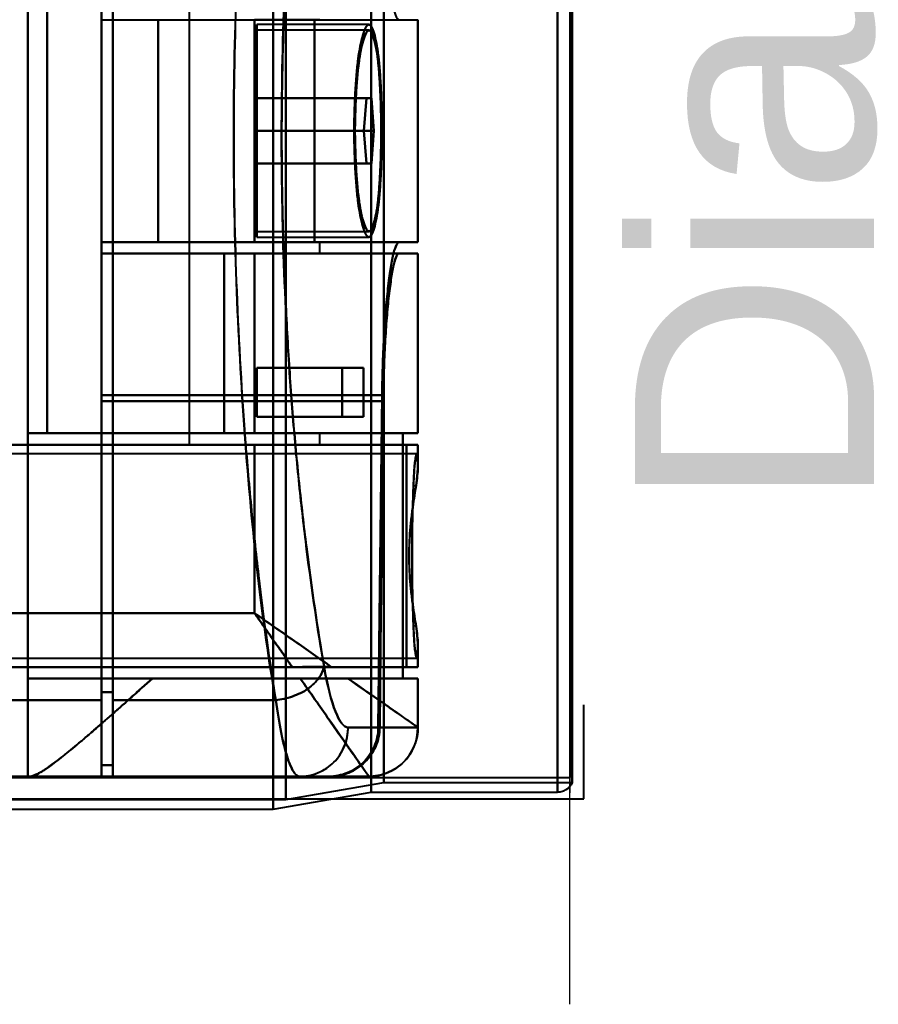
# Model space of a CAD drawing. Header units: millimetres. Extents: x -1087 to 1688, y -120 to 936.
# Tile 69 of 88: x 540 to 593, y 185 to 246. Entities that reach past the tile are written whole.
import ezdxf

# ---------------------------------------------------------------- set-up
doc = ezdxf.new("R2010")
doc.units = ezdxf.units.MM
doc.layers.add('A-GENM', color=13, linetype='Continuous', lineweight=40)
doc.layers.add('G-IMPT', color=8, linetype='Continuous', lineweight=40)
doc.styles.add('Arial_1', font='arial.ttf', dxfattribs={"height": 14.6304})

# ---------------------------------------------------------------- blocks, each defined once
blk = doc.blocks.new('NEXA 400 CALQUES_dwg-748074-Arrière')
at = {"layer": 'G-IMPT'}
for p, q in [((556, 197.372), (556, 298.372)), ((556, 298.372), (556, 197.372)), ((556.773, 298.372), (556.773, 197.964)), ((556.773, 197.964), (556.773, 298.372)), ((562, 198.407), (562, 298.372)), ((562, 298.372), (562, 198.407)), ((562.773, 298.372), (562.773, 198.998)), ((562.773, 198.998), (562.773, 298.372)), ((573.387, 298.372), (573.387, 198.407)), ((573.387, 198.407), (573.387, 298.372)), ((574.16, 298.372), (574.16, 199.312)), ((574.3, 298.372), (574.3, 198.998)), ((574.3, 198.998), (574.3, 298.372)), ((545.5, 204.05), (545.5, 274.05)), ((545.5, 274.05), (545.5, 204.05)), ((545.5, 204.532), (545.5, 273.552)), ((545.5, 273.552), (545.5, 204.532)), ((546.2, 204.05), (546.2, 274.05)), ((546.2, 274.05), (546.2, 204.05)), ((546.2, 204.532), (546.2, 273.552)), ((546.2, 273.552), (546.2, 204.532)), ((550.861, 258.072), (550.861, 219.672)), ((545.5, 245.672), (548.974, 245.672)), ((558.861, 245.672), (554.861, 245.672)), ((561.865, 245.372), (555, 245.372)), ((555, 238.872), (555, 245.372)), ((555, 245.372), (555, 238.872)), ((558.536, 245.672), (564.861, 245.672)), ((564.861, 232.072), (564.861, 245.672)), ((561.865, 245.022), (555, 245.022)), ((555, 238.872), (555, 245.022)), ((555, 245.022), (555, 238.872)), ((561.711, 240.872), (561.554, 238.872)), ((561.554, 238.872), (561.711, 240.872)), ((561.711, 240.872), (562.014, 240.872)), ((562.014, 240.872), (561.711, 240.872)), ((562.16, 238.872), (562.014, 240.872)), ((562.014, 240.872), (562.16, 238.872)), ((555, 232.722), (555, 238.872)), ((555, 232.372), (555, 238.872)), ((555, 238.872), (555, 232.722)), ((555, 238.872), (555, 232.372)), ((561.554, 238.872), (561.711, 236.872)), ((561.711, 236.872), (561.554, 238.872)), ((562.014, 236.872), (562.16, 238.872)), ((562.16, 238.872), (562.014, 236.872)), ((562.014, 236.872), (561.711, 236.872)), ((561.711, 236.872), (562.014, 236.872)), ((555, 232.722), (561.865, 232.722)), ((548.974, 232.072), (545.5, 232.072)), ((545.5, 232.072), (545.5, 222.71)), ((545.5, 232.072), (548.974, 232.072)), ((545.5, 222.71), (545.5, 232.072)), ((558.861, 232.072), (554.861, 232.072)), ((554.861, 232.072), (558.861, 232.072)), ((555, 232.372), (561.865, 232.372)), ((564.861, 232.072), (558.536, 232.072)), ((558.536, 232.072), (564.861, 232.072)), ((558.861, 231.372), (558.861, 232.072)), ((564.857, 232.072), (563.709, 232.072)), ((563.709, 232.072), (564.857, 232.072)), ((563.709, 231.372), (545.5, 231.372)), ((545.5, 231.372), (553.015, 231.372)), ((553.015, 231.372), (545.5, 231.372)), ((545.5, 222.327), (545.5, 231.372)), ((545.5, 231.372), (545.5, 222.327)), ((554.861, 231.372), (564.861, 231.372)), ((554.861, 231.372), (558.861, 231.372)), ((564.861, 231.372), (554.861, 231.372)), ((558.861, 231.372), (554.861, 231.372)), ((563.709, 231.372), (564.857, 231.372)), ((564.857, 231.372), (563.709, 231.372)), ((564.861, 220.372), (564.861, 231.372)), ((560.22, 224.372), (561.528, 224.372)), ((561.528, 224.372), (560.22, 224.372)), ((561.528, 221.372), (560.22, 221.372)), ((560.22, 221.372), (561.528, 221.372)), ((553.015, 220.372), (542.174, 220.372)), ((542.174, 220.372), (553.015, 220.372)), ((564.861, 220.372), (554.861, 220.372)), ((558.861, 220.372), (554.861, 220.372)), ((554.861, 220.372), (564.861, 220.372)), ((554.861, 220.372), (558.861, 220.372)), ((558.861, 219.672), (558.861, 220.372)), ((564.857, 220.372), (563.936, 220.372)), ((563.936, 220.372), (564.857, 220.372)), ((554.861, 219.672), (550.861, 219.672)), ((550.861, 219.672), (554.861, 219.672)), ((558.861, 219.672), (554.861, 219.672)), ((564.861, 219.672), (554.861, 219.672)), ((554.861, 219.672), (558.861, 219.672)), ((554.861, 219.672), (564.861, 219.672)), ((564.857, 219.672), (564.152, 219.672)), ((564.152, 219.672), (564.857, 219.672)), ((564.861, 218.346), (564.861, 219.672)), ((564.77, 219.122), (540, 219.122)), ((564.861, 206.072), (564.861, 207.399)), ((540, 206.622), (564.77, 206.622)), ((564.861, 206.072), (559.576, 206.072)), ((559.576, 206.072), (564.861, 206.072)), ((564.857, 206.072), (564.152, 206.072)), ((564.152, 206.072), (564.857, 206.072)), ((548.615, 205.372), (541, 205.372)), ((541, 205.372), (548.615, 205.372)), ((560.575, 205.372), (564.861, 205.372)), ((564.861, 205.372), (560.575, 205.372)), ((563.936, 205.372), (564.857, 205.372)), ((564.857, 205.372), (563.936, 205.372)), ((564.861, 202.372), (564.861, 205.372)), ((545.5, 200.072), (545.5, 204.532)), ((545.5, 204.532), (545.5, 200.072)), ((546.2, 200.072), (546.2, 204.532)), ((546.2, 204.532), (546.2, 200.072)), ((545.5, 199.372), (545.5, 204.05)), ((545.5, 204.05), (545.5, 199.372)), ((546.2, 199.372), (546.2, 204.05)), ((546.2, 204.05), (546.2, 199.372)), ((560.593, 202.372), (562.437, 202.372)), ((562.437, 202.372), (560.593, 202.372)), ((564.857, 202.372), (562.52, 202.372)), ((562.52, 202.372), (564.857, 202.372)), ((564.86, 202.372), (564.857, 202.372)), ((564.857, 202.372), (564.86, 202.372)), ((545.5, 200.072), (546.2, 200.072)), ((-572.615, 199.312), (574.16, 199.312)), ((535, 199.372), (545.5, 199.372)), ((541.17, 199.372), (541, 199.372)), ((541, 199.372), (541.17, 199.372)), ((546.2, 199.372), (557.629, 199.372)), ((556.773, 197.964), (562.773, 198.998)), ((557.629, 199.372), (559.382, 199.372)), ((557.629, 199.372), (559.382, 199.372)), ((559.382, 199.372), (557.629, 199.372)), ((561.858, 199.372), (559.465, 199.372)), ((559.465, 199.372), (561.858, 199.372)), ((561.858, 199.372), (561.861, 199.372)), ((561.861, 199.372), (561.858, 199.372)), ((561.858, 199.372), (561.861, 199.372)), ((562.773, 198.998), (574.3, 198.998)), ((556, 197.372), (562, 198.407)), ((562, 198.407), (573.387, 198.407)), ((525.198, 197.964), (556.773, 197.964)), ((526, 197.372), (556, 197.372))]:
    blk.add_line(p, q, dxfattribs=at)
at = {"layer": 'G-IMPT', "flags": 128}
for points in [[(541, 278.372), (541, 258.622), (541, 238.872), (541, 219.122), (541, 199.372)], [(541, 199.372), (541, 219.122), (541, 238.872), (541, 258.622), (541, 278.372)], [(541, 220.372), (541, 229.622), (541, 238.872), (541, 248.122), (541, 257.372)], [(541, 257.372), (541, 248.122), (541, 238.872), (541, 229.622), (541, 220.372)], [(542.174, 220.372), (542.174, 229.622), (542.174, 238.872), (542.174, 248.122), (542.174, 257.372)], [(542.174, 257.372), (542.174, 248.122), (542.174, 238.872), (542.174, 229.622), (542.174, 220.372)], [(545.5, 246.372), (545.5, 246.197), (545.5, 246.022), (545.5, 245.847), (545.5, 245.672)], [(545.5, 245.672), (545.5, 245.847), (545.5, 246.022), (545.5, 246.197), (545.5, 246.372)], [(545.5, 246.372), (545.5, 246.197), (545.5, 246.022), (545.5, 245.847), (545.5, 245.672)], [(545.5, 245.672), (545.5, 245.847), (545.5, 246.022), (545.5, 246.197), (545.5, 246.372)], [(545.5, 245.672), (547.84, 245.672), (550.18, 245.672), (552.521, 245.672), (554.861, 245.672)], [(548.974, 232.072), (548.974, 235.472), (548.974, 238.872), (548.974, 242.272), (548.974, 245.672)], [(548.974, 245.672), (551.365, 245.672), (553.755, 245.672), (556.146, 245.672), (558.536, 245.672)], [(548.974, 245.672), (548.974, 242.272), (548.974, 238.872), (548.974, 235.472), (548.974, 232.072)], [(554.861, 232.072), (554.861, 235.472), (554.861, 238.872), (554.861, 242.272), (554.861, 245.672)], [(554.861, 245.672), (554.861, 242.272), (554.861, 238.872), (554.861, 235.472), (554.861, 232.072)], [(554.861, 245.672), (554.861, 242.272), (554.861, 238.872), (554.861, 235.472), (554.861, 232.072)], [(554.861, 232.072), (554.861, 235.472), (554.861, 238.872), (554.861, 242.272), (554.861, 245.672)], [(558.536, 232.072), (558.536, 235.472), (558.536, 238.872), (558.536, 242.272), (558.536, 245.672)], [(558.536, 245.672), (558.536, 242.272), (558.536, 238.872), (558.536, 235.472), (558.536, 232.072)], [(564.857, 232.072), (564.857, 235.472), (564.857, 238.872), (564.857, 242.272), (564.857, 245.672)], [(564.857, 245.672), (564.857, 242.272), (564.857, 238.872), (564.857, 235.472), (564.857, 232.072)], [(555, 238.872), (555, 239.372), (555, 239.872), (555, 240.372), (555, 240.872)], [(555, 240.872), (555, 240.372), (555, 239.872), (555, 239.372), (555, 238.872)], [(555, 238.872), (555, 239.372), (555, 239.872), (555, 240.372), (555, 240.872)], [(555, 240.872), (556.678, 240.872), (558.356, 240.872), (560.033, 240.872), (561.711, 240.872)], [(562.014, 240.872), (560.261, 240.872), (558.507, 240.872), (556.754, 240.872), (555, 240.872)], [(555, 240.872), (555, 240.372), (555, 239.872), (555, 239.372), (555, 238.872)], [(561.711, 240.872), (560.033, 240.872), (558.356, 240.872), (556.678, 240.872), (555, 240.872)], [(555, 240.872), (556.754, 240.872), (558.507, 240.872), (560.261, 240.872), (562.014, 240.872)], [(555, 236.872), (555, 237.372), (555, 237.872), (555, 238.372), (555, 238.872)], [(555, 238.872), (555, 238.372), (555, 237.872), (555, 237.372), (555, 236.872)], [(561.554, 238.872), (559.916, 238.872), (558.277, 238.872), (556.639, 238.872), (555, 238.872)], [(555, 236.872), (555, 237.372), (555, 237.872), (555, 238.372), (555, 238.872)], [(555, 238.872), (556.639, 238.872), (558.277, 238.872), (559.916, 238.872), (561.554, 238.872)], [(562.16, 238.872), (560.37, 238.872), (558.58, 238.872), (556.79, 238.872), (555, 238.872)], [(555, 238.872), (555, 238.372), (555, 237.872), (555, 237.372), (555, 236.872)], [(555, 238.872), (556.79, 238.872), (558.58, 238.872), (560.37, 238.872), (562.16, 238.872)], [(561.711, 236.872), (560.033, 236.872), (558.356, 236.872), (556.678, 236.872), (555, 236.872)], [(562.014, 236.872), (560.261, 236.872), (558.507, 236.872), (556.754, 236.872), (555, 236.872)], [(555, 236.872), (556.678, 236.872), (558.356, 236.872), (560.033, 236.872), (561.711, 236.872)], [(555, 236.872), (556.754, 236.872), (558.507, 236.872), (560.261, 236.872), (562.014, 236.872)], [(545.5, 232.072), (545.5, 231.897), (545.5, 231.722), (545.5, 231.547), (545.5, 231.372)], [(545.5, 231.372), (545.5, 231.547), (545.5, 231.722), (545.5, 231.897), (545.5, 232.072)], [(545.5, 232.072), (545.5, 231.897), (545.5, 231.722), (545.5, 231.547), (545.5, 231.372)], [(545.5, 231.372), (545.5, 231.547), (545.5, 231.722), (545.5, 231.897), (545.5, 232.072)], [(545.5, 232.072), (547.84, 232.072), (550.18, 232.072), (552.521, 232.072), (554.861, 232.072)], [(545.5, 232.072), (550.052, 232.072), (554.604, 232.072), (559.157, 232.072), (563.709, 232.072)], [(554.861, 232.072), (552.521, 232.072), (550.18, 232.072), (547.84, 232.072), (545.5, 232.072)], [(563.709, 232.072), (559.157, 232.072), (554.604, 232.072), (550.052, 232.072), (545.5, 232.072)], [(545.5, 232.072), (547.84, 232.072), (550.18, 232.072), (552.521, 232.072), (554.861, 232.072)], [(554.861, 232.072), (552.521, 232.072), (550.18, 232.072), (547.84, 232.072), (545.5, 232.072)], [(545.5, 232.072), (545.5, 231.897), (545.5, 231.722), (545.5, 231.547), (545.5, 231.372)], [(545.5, 231.372), (545.5, 231.547), (545.5, 231.722), (545.5, 231.897), (545.5, 232.072)], [(558.536, 232.072), (556.146, 232.072), (553.755, 232.072), (551.365, 232.072), (548.974, 232.072)], [(548.974, 232.072), (551.365, 232.072), (553.755, 232.072), (556.146, 232.072), (558.536, 232.072)], [(554.861, 231.372), (552.521, 231.372), (550.18, 231.372), (547.84, 231.372), (545.5, 231.372)], [(545.5, 231.372), (547.84, 231.372), (550.18, 231.372), (552.521, 231.372), (554.861, 231.372)], [(554.861, 231.372), (552.521, 231.372), (550.18, 231.372), (547.84, 231.372), (545.5, 231.372)], [(545.5, 231.372), (550.052, 231.372), (554.604, 231.372), (559.157, 231.372), (563.709, 231.372)], [(563.709, 231.372), (559.157, 231.372), (554.604, 231.372), (550.052, 231.372), (545.5, 231.372)], [(545.5, 231.372), (547.84, 231.372), (550.18, 231.372), (552.521, 231.372), (554.861, 231.372)], [(553.015, 220.372), (553.015, 223.122), (553.015, 225.872), (553.015, 228.622), (553.015, 231.372)], [(553.015, 231.372), (553.477, 231.372), (553.938, 231.372), (554.399, 231.372), (554.861, 231.372)], [(553.015, 231.372), (553.015, 228.622), (553.015, 225.872), (553.015, 223.122), (553.015, 220.372)], [(554.861, 231.372), (554.399, 231.372), (553.938, 231.372), (553.477, 231.372), (553.015, 231.372)], [(554.861, 231.372), (554.861, 228.622), (554.861, 225.872), (554.861, 223.122), (554.861, 220.372)], [(554.861, 220.372), (554.861, 223.122), (554.861, 225.872), (554.861, 228.622), (554.861, 231.372)], [(554.861, 220.372), (554.861, 223.122), (554.861, 225.872), (554.861, 228.622), (554.861, 231.372)], [(554.861, 231.372), (554.861, 228.622), (554.861, 225.872), (554.861, 223.122), (554.861, 220.372)], [(554.861, 231.372), (554.861, 228.622), (554.861, 225.872), (554.861, 223.122), (554.861, 220.372)], [(554.861, 220.372), (554.861, 223.122), (554.861, 225.872), (554.861, 228.622), (554.861, 231.372)], [(564.857, 231.372), (564.857, 228.622), (564.857, 225.872), (564.857, 223.122), (564.857, 220.372)], [(564.857, 220.372), (564.857, 223.122), (564.857, 225.872), (564.857, 228.622), (564.857, 231.372)], [(555, 224.372), (555, 223.622), (555, 222.872), (555, 222.122), (555, 221.372)], [(555, 221.372), (555, 222.122), (555, 222.872), (555, 223.622), (555, 224.372)], [(561.528, 224.372), (559.896, 224.372), (558.264, 224.372), (556.632, 224.372), (555, 224.372)], [(555, 224.372), (555, 223.622), (555, 222.872), (555, 222.122), (555, 221.372)], [(560.22, 224.372), (558.915, 224.372), (557.61, 224.372), (556.305, 224.372), (555, 224.372)], [(555, 224.372), (556.632, 224.372), (558.264, 224.372), (559.896, 224.372), (561.528, 224.372)], [(555, 221.372), (555, 222.122), (555, 222.872), (555, 223.622), (555, 224.372)], [(555, 224.372), (556.305, 224.372), (557.61, 224.372), (558.915, 224.372), (560.22, 224.372)], [(560.22, 224.372), (560.22, 223.622), (560.22, 222.872), (560.22, 222.122), (560.22, 221.372)], [(560.22, 221.372), (560.22, 222.122), (560.22, 222.872), (560.22, 223.622), (560.22, 224.372)], [(561.528, 221.372), (561.528, 222.122), (561.528, 222.872), (561.528, 223.622), (561.528, 224.372)], [(561.528, 224.372), (561.528, 223.622), (561.528, 222.872), (561.528, 222.122), (561.528, 221.372)], [(545.5, 200.072), (545.5, 205.732), (545.5, 211.391), (545.5, 217.051), (545.5, 222.71)], [(545.5, 222.71), (549.791, 222.71), (554.082, 222.71), (558.373, 222.71), (562.663, 222.71)], [(562.663, 222.71), (558.373, 222.71), (554.082, 222.71), (549.791, 222.71), (545.5, 222.71)], [(545.5, 222.71), (545.5, 217.051), (545.5, 211.391), (545.5, 205.732), (545.5, 200.072)], [(545.5, 222.327), (549.809, 222.327), (554.119, 222.327), (558.428, 222.327), (562.738, 222.327)], [(545.5, 222.327), (545.5, 216.589), (545.5, 210.85), (545.5, 205.111), (545.5, 199.372)], [(562.738, 222.327), (558.428, 222.327), (554.119, 222.327), (549.809, 222.327), (545.5, 222.327)], [(545.5, 199.372), (545.5, 205.111), (545.5, 210.85), (545.5, 216.589), (545.5, 222.327)], [(562.437, 202.372), (562.495, 207.456), (562.552, 212.54), (562.608, 217.625), (562.663, 222.71)], [(562.663, 222.71), (562.608, 217.625), (562.552, 212.54), (562.495, 207.456), (562.437, 202.372)], [(562.738, 222.327), (562.684, 217.338), (562.63, 212.348), (562.575, 207.36), (562.52, 202.372)], [(562.52, 202.372), (562.575, 207.36), (562.63, 212.348), (562.684, 217.338), (562.738, 222.327)], [(561.528, 221.372), (559.896, 221.372), (558.264, 221.372), (556.632, 221.372), (555, 221.372)], [(555, 221.372), (556.305, 221.372), (557.61, 221.372), (558.915, 221.372), (560.22, 221.372)], [(555, 221.372), (556.632, 221.372), (558.264, 221.372), (559.896, 221.372), (561.528, 221.372)], [(560.22, 221.372), (558.915, 221.372), (557.61, 221.372), (556.305, 221.372), (555, 221.372)], [(541, 205.372), (541, 209.122), (541, 212.872), (541, 216.622), (541, 220.372)], [(541, 220.372), (546.734, 220.372), (552.468, 220.372), (558.202, 220.372), (563.936, 220.372)], [(541, 220.372), (544.465, 220.372), (547.93, 220.372), (551.396, 220.372), (554.861, 220.372)], [(563.936, 220.372), (558.202, 220.372), (552.468, 220.372), (546.734, 220.372), (541, 220.372)], [(554.861, 220.372), (551.396, 220.372), (547.93, 220.372), (544.465, 220.372), (541, 220.372)], [(541, 220.372), (541, 216.622), (541, 212.872), (541, 209.122), (541, 205.372)], [(542.174, 220.372), (545.346, 220.372), (548.517, 220.372), (551.689, 220.372), (554.861, 220.372)], [(554.861, 220.372), (551.689, 220.372), (548.517, 220.372), (545.346, 220.372), (542.174, 220.372)], [(554.861, 220.372), (554.399, 220.372), (553.938, 220.372), (553.477, 220.372), (553.015, 220.372)], [(553.015, 220.372), (553.477, 220.372), (553.938, 220.372), (554.399, 220.372), (554.861, 220.372)], [(563.936, 205.372), (563.936, 209.122), (563.936, 212.872), (563.936, 216.622), (563.936, 220.372)], [(563.936, 220.372), (563.936, 216.622), (563.936, 212.872), (563.936, 209.122), (563.936, 205.372)], [(537.5, 219.672), (541.84, 219.672), (546.18, 219.672), (550.521, 219.672), (554.861, 219.672)], [(554.861, 219.672), (550.521, 219.672), (546.18, 219.672), (541.84, 219.672), (537.5, 219.672)], [(537.5, 219.672), (544.163, 219.672), (550.826, 219.672), (557.489, 219.672), (564.152, 219.672)], [(564.152, 219.672), (557.489, 219.672), (550.826, 219.672), (544.163, 219.672), (537.5, 219.672)], [(554.861, 219.672), (554.861, 217.097), (554.861, 214.522), (554.861, 211.947), (554.861, 209.372)], [(554.861, 209.372), (554.861, 211.947), (554.861, 214.522), (554.861, 217.097), (554.861, 219.672)], [(564.152, 219.672), (564.152, 216.272), (564.152, 212.872), (564.152, 209.472), (564.152, 206.072)], [(564.152, 206.072), (564.152, 209.472), (564.152, 212.872), (564.152, 216.272), (564.152, 219.672)], [(564.857, 218.499), (564.857, 218.792), (564.857, 219.085), (564.857, 219.379), (564.857, 219.672)], [(564.857, 219.672), (564.857, 219.379), (564.857, 219.085), (564.857, 218.792), (564.857, 218.499)], [(554.861, 209.372), (549.896, 209.372), (544.93, 209.372), (539.965, 209.372), (535, 209.372)], [(535, 209.372), (539.965, 209.372), (544.93, 209.372), (549.896, 209.372), (554.861, 209.372)], [(564.857, 206.072), (564.857, 206.366), (564.857, 206.659), (564.857, 206.953), (564.857, 207.246)], [(564.857, 207.246), (564.857, 206.953), (564.857, 206.659), (564.857, 206.366), (564.857, 206.072)], [(557.17, 206.072), (551.628, 206.072), (546.085, 206.072), (540.543, 206.072), (535, 206.072)], [(535, 206.072), (542.288, 206.072), (549.576, 206.072), (556.864, 206.072), (564.152, 206.072)], [(535, 206.072), (540.543, 206.072), (546.085, 206.072), (551.628, 206.072), (557.17, 206.072)], [(564.152, 206.072), (556.864, 206.072), (549.576, 206.072), (542.288, 206.072), (535, 206.072)], [(541, 205.372), (546.734, 205.372), (552.468, 205.372), (558.202, 205.372), (563.936, 205.372)], [(563.936, 205.372), (558.202, 205.372), (552.468, 205.372), (546.734, 205.372), (541, 205.372)], [(541, 199.372), (541, 200.872), (541, 202.372), (541, 203.872), (541, 205.372)], [(541, 205.372), (541, 203.872), (541, 202.372), (541, 200.872), (541, 199.372)], [(557.661, 205.372), (555.399, 205.372), (553.138, 205.372), (550.876, 205.372), (548.615, 205.372)], [(548.615, 205.372), (550.876, 205.372), (553.138, 205.372), (555.399, 205.372), (557.661, 205.372)], [(564.857, 202.372), (564.857, 203.122), (564.857, 203.872), (564.857, 204.622), (564.857, 205.372)], [(564.857, 205.372), (564.857, 204.622), (564.857, 203.872), (564.857, 203.122), (564.857, 202.372)], [(545.5, 204.532), (545.675, 204.532), (545.85, 204.532), (546.025, 204.532), (546.2, 204.532)], [(546.2, 204.532), (546.025, 204.532), (545.85, 204.532), (545.675, 204.532), (545.5, 204.532)], [(535, 204.05), (537.625, 204.05), (540.25, 204.05), (542.875, 204.05), (545.5, 204.05)], [(545.5, 204.05), (542.875, 204.05), (540.25, 204.05), (537.625, 204.05), (535, 204.05)], [(546.2, 204.05), (548.691, 204.05), (551.182, 204.05), (553.672, 204.05), (556.163, 204.05)], [(556.163, 204.05), (553.672, 204.05), (551.182, 204.05), (548.691, 204.05), (546.2, 204.05)], [(545.5, 200.072), (545.675, 200.072), (545.85, 200.072), (546.025, 200.072), (546.2, 200.072)], [(546.2, 200.072), (546.025, 200.072), (545.85, 200.072), (545.675, 200.072), (545.5, 200.072)], [(545.5, 200.072), (545.675, 200.072), (545.85, 200.072), (546.025, 200.072), (546.2, 200.072)], [(546.2, 200.072), (546.025, 200.072), (545.85, 200.072), (545.675, 200.072), (545.5, 200.072)], [(546.2, 200.072), (546.2, 199.897), (546.2, 199.722), (546.2, 199.547), (546.2, 199.372)], [(546.2, 199.372), (546.2, 199.547), (546.2, 199.722), (546.2, 199.897), (546.2, 200.072)], [(535, 199.372), (537.625, 199.372), (540.25, 199.372), (542.875, 199.372), (545.5, 199.372)], [(545.5, 199.372), (542.875, 199.372), (540.25, 199.372), (537.625, 199.372), (535, 199.372)], [(541, 199.372), (540.377, 199.372), (539.754, 199.372), (539.131, 199.372), (538.509, 199.372)], [(538.509, 199.372), (539.131, 199.372), (539.754, 199.372), (540.377, 199.372), (541, 199.372)], [(561.861, 199.372), (556.688, 199.372), (551.515, 199.372), (546.343, 199.372), (541.17, 199.372)], [(541.17, 199.372), (546.343, 199.372), (551.515, 199.372), (556.688, 199.372), (561.861, 199.372)], [(545.5, 199.372), (548.991, 199.372), (552.483, 199.372), (555.974, 199.372), (559.465, 199.372)], [(559.465, 199.372), (555.974, 199.372), (552.483, 199.372), (548.991, 199.372), (545.5, 199.372)], [(546.2, 199.372), (549.057, 199.372), (551.914, 199.372), (554.772, 199.372), (557.629, 199.372)], [(546.2, 199.372), (549.495, 199.372), (552.791, 199.372), (556.086, 199.372), (559.382, 199.372)], [(557.629, 199.372), (554.772, 199.372), (551.914, 199.372), (549.057, 199.372), (546.2, 199.372)], [(559.382, 199.372), (556.086, 199.372), (552.791, 199.372), (549.495, 199.372), (546.2, 199.372)], [(559.465, 199.372), (560.894, 199.372), (561.739, 199.372), (561.858, 199.372)], [(574.3, 198.998), (574.231, 198.87), (574.062, 198.669), (573.903, 198.55), (573.774, 198.485), (573.569, 198.424), (573.387, 198.407)]]:
    blk.add_lwpolyline(points, dxfattribs=at)
at = {"layer": 'G-IMPT'}
blk.add_arc((561.861, 202.372), 3, 270, 360, dxfattribs=at)
for centre, ratio in [((557.629, 202.372), 0.988057), ((561.858, 202.372), 0.999612), ((561.858, 202.372), 0.999612)]:
    blk.add_ellipse(centre, major_axis=(0, 3), ratio=ratio, start_param=3.141593, end_param=4.712389, dxfattribs=at)
for points in [[(556.163, 204.05), (555.333, 208.736), (554.098, 219.854), (553.306, 239.323), (554.236, 258.678), (555.514, 269.527), (556.359, 274.05)], [(554.861, 209.372), (555.057, 209.092), (555.449, 208.532), (556.033, 207.697), (556.61, 206.874), (556.985, 206.337), (557.17, 206.072)], [(559.115, 206.115), (559.073, 205.886), (558.856, 205.392), (558.179, 204.705), (557.196, 204.232), (556.491, 204.08), (556.163, 204.05)], [(556.163, 204.05), (556.491, 204.08), (557.196, 204.232), (558.179, 204.705), (558.856, 205.392), (559.073, 205.886), (559.115, 206.115)], [(557.17, 206.072), (557.59, 206.072), (558.423, 206.072), (559.205, 206.072), (559.576, 206.072)], [(560.593, 202.372), (560.338, 202.372), (559.802, 203.043), (559.32, 204.929), (559.115, 206.115)], [(559.115, 206.115), (559.326, 204.909), (559.802, 203.049), (560.334, 202.379), (560.593, 202.372)], [(561.861, 199.372), (561.861, 199.372), (561.663, 199.654), (560.8, 200.888), (559.441, 202.829), (558.28, 204.487), (557.661, 205.372)], [(564.861, 202.372), (564.861, 202.376), (564.667, 202.512), (563.811, 203.113), (562.439, 204.07), (561.233, 204.903), (560.575, 205.372)], [(557.629, 199.372), (557.5, 199.372), (557.242, 199.581), (556.853, 200.502), (556.485, 201.979), (556.267, 203.311), (556.163, 204.05)], [(556.163, 204.05), (556.264, 203.312), (556.489, 201.968), (556.853, 200.503), (557.241, 199.588), (557.502, 199.372), (557.629, 199.372)], [(557.629, 199.372), (557.978, 199.372), (558.743, 199.525), (559.791, 200.184), (560.442, 201.245), (560.593, 202.019), (560.593, 202.372)], [(559.382, 199.372), (559.778, 199.372), (560.571, 199.529), (561.582, 200.195), (562.266, 201.191), (562.433, 201.978), (562.437, 202.372)], [(562.437, 202.372), (562.432, 202.166), (562.385, 201.766), (562.213, 201.218), (561.921, 200.693), (561.542, 200.235), (561.076, 199.864), (560.545, 199.581), (559.991, 199.417), (559.589, 199.375), (559.382, 199.372)], [(559.465, 199.372), (559.673, 199.375), (560.075, 199.417), (560.628, 199.581), (561.159, 199.864), (561.624, 200.235), (562.004, 200.694), (562.296, 201.218), (562.467, 201.766), (562.514, 202.166), (562.52, 202.372)], [(562.52, 202.372), (562.515, 201.978), (562.348, 201.191), (561.665, 200.195), (560.654, 199.529), (559.861, 199.372), (559.465, 199.372)], [(564.861, 202.372), (564.861, 202.019), (564.708, 201.245), (564.049, 200.184), (562.988, 199.525), (562.214, 199.372), (561.861, 199.372)]]:
    blk.add_open_spline(points, degree=3, dxfattribs=at)
for points, knots in [([(556.359, 274.05), (555.975, 271.781), (555.425, 268.046), (554.8, 262.586), (554.25, 256.72), (553.759, 249.059), (553.528, 239.284), (553.688, 229.626), (554.135, 221.749), (554.644, 215.885), (555.251, 210.214), (555.787, 206.386), (556.163, 204.05)], [0, 0, 0, 0, 0.125, 0.1875, 0.25, 0.375, 0.5, 0.625, 0.75, 0.8125, 0.875, 1, 1, 1, 1]), ([(559.115, 206.115), (558.737, 208.305), (558.197, 211.895), (557.585, 217.221), (557.072, 222.73), (556.62, 230.143), (556.458, 239.239), (556.692, 248.442), (557.188, 255.651), (557.743, 261.16), (558.374, 266.285), (558.927, 269.787), (559.313, 271.915)], [0, 0, 0, 0, 0.125, 0.1875, 0.25, 0.375, 0.5, 0.625, 0.75, 0.8125, 0.875, 1, 1, 1, 1]), ([(559.313, 271.915), (558.913, 269.667), (558.354, 266.12), (557.729, 261.026), (557.329, 257.051), (556.998, 252.812), (556.743, 248.333), (556.576, 243.756), (556.507, 239.258), (556.542, 234.753), (556.675, 230.154), (556.898, 225.638), (557.201, 221.347), (557.578, 217.303), (558.176, 212.098), (558.722, 208.444), (559.115, 206.115)], [0, 0, 0, 0, 0.125, 0.1875, 0.25, 0.3125, 0.375, 0.4375, 0.5, 0.5625, 0.625, 0.6875, 0.75, 0.8125, 0.875, 1, 1, 1, 1]), ([(562.659, 255.35), (562.679, 254.014), (562.738, 252.062), (562.892, 249.85), (563.031, 248.41), (563.193, 247.21), (563.425, 246.034), (563.593, 245.672), (563.709, 245.672)], [0, 0, 0, 0, 0.25, 0.375, 0.5, 0.625, 0.75, 1, 1, 1, 1]), ([(562.659, 238.872), (562.651, 239.727), (562.605, 241.435), (562.458, 243.6), (562.233, 244.798), (562.018, 245.29), (561.865, 245.414), (561.705, 245.288), (561.529, 244.917), (561.362, 244.316), (561.227, 243.506), (561.127, 242.515), (561.018, 241.007), (560.97, 239.727), (560.953, 238.872)], [0, 0, 0, 0, 0.125, 0.25, 0.375, 0.4375, 0.5, 0.5625, 0.625, 0.6875, 0.75, 0.8125, 0.875, 1, 1, 1, 1]), ([(560.953, 238.872), (560.96, 239.369), (560.983, 240.305), (561.041, 241.541), (561.11, 242.429), (561.168, 242.977), (561.204, 243.269), (561.261, 243.685), (561.365, 244.254), (561.532, 244.864), (561.676, 245.203), (561.787, 245.347), (561.864, 245.385), (561.94, 245.347), (562.047, 245.204), (562.181, 244.866), (562.327, 244.256), (562.414, 243.687), (562.461, 243.272), (562.49, 242.98), (562.537, 242.432), (562.591, 241.543), (562.636, 240.306), (562.653, 239.369), (562.659, 238.872)], [0, 0, 0, 0, 0.0625, 0.125, 0.1875, 0.21875, 0.234375, 0.25, 0.3125, 0.375, 0.4375, 0.46875, 0.5, 0.53125, 0.5625, 0.625, 0.6875, 0.75, 0.765625, 0.78125, 0.8125, 0.875, 0.9375, 1, 1, 1, 1]), ([(561.005, 238.872), (561.021, 239.681), (561.066, 240.892), (561.169, 242.319), (561.263, 243.256), (561.39, 244.023), (561.547, 244.592), (561.713, 244.943), (561.865, 245.062), (562.01, 244.944), (562.213, 244.479), (562.427, 243.345), (562.567, 241.297), (562.612, 239.681), (562.619, 238.872)], [0, 0, 0, 0, 0.125, 0.1875, 0.25, 0.3125, 0.375, 0.4375, 0.5, 0.5625, 0.625, 0.75, 0.875, 1, 1, 1, 1]), ([(562.619, 238.872), (562.614, 239.342), (562.597, 240.229), (562.555, 241.399), (562.503, 242.24), (562.458, 242.759), (562.43, 243.035), (562.386, 243.428), (562.303, 243.966), (562.164, 244.543), (562.038, 244.863), (561.936, 244.998), (561.864, 245.034), (561.791, 244.998), (561.686, 244.862), (561.55, 244.542), (561.393, 243.964), (561.295, 243.426), (561.242, 243.033), (561.208, 242.756), (561.153, 242.238), (561.088, 241.397), (561.033, 240.228), (561.012, 239.342), (561.005, 238.872)], [0, 0, 0, 0, 0.0625, 0.125, 0.1875, 0.21875, 0.234375, 0.25, 0.3125, 0.375, 0.4375, 0.46875, 0.5, 0.53125, 0.5625, 0.625, 0.6875, 0.75, 0.765625, 0.78125, 0.8125, 0.875, 0.9375, 1, 1, 1, 1]), ([(560.953, 238.872), (560.97, 238.018), (561.018, 236.738), (561.127, 235.229), (561.227, 234.239), (561.362, 233.428), (561.529, 232.827), (561.705, 232.457), (561.865, 232.331), (562.018, 232.455), (562.233, 232.947), (562.458, 234.145), (562.605, 236.309), (562.651, 238.017), (562.659, 238.872)], [0, 0, 0, 0, 0.125, 0.1875, 0.25, 0.3125, 0.375, 0.4375, 0.5, 0.5625, 0.625, 0.75, 0.875, 1, 1, 1, 1]), ([(562.659, 238.872), (562.653, 238.375), (562.636, 237.438), (562.591, 236.202), (562.537, 235.313), (562.49, 234.765), (562.461, 234.473), (562.414, 234.057), (562.327, 233.488), (562.181, 232.879), (562.047, 232.541), (561.94, 232.397), (561.864, 232.36), (561.787, 232.398), (561.676, 232.542), (561.532, 232.881), (561.365, 233.491), (561.261, 234.06), (561.204, 234.475), (561.168, 234.768), (561.11, 235.315), (561.041, 236.204), (560.983, 237.439), (560.96, 238.376), (560.953, 238.872)], [0, 0, 0, 0, 0.0625, 0.125, 0.1875, 0.21875, 0.234375, 0.25, 0.3125, 0.375, 0.4375, 0.46875, 0.5, 0.53125, 0.5625, 0.625, 0.6875, 0.75, 0.765625, 0.78125, 0.8125, 0.875, 0.9375, 1, 1, 1, 1]), ([(561.005, 238.872), (561.012, 238.403), (561.033, 237.517), (561.088, 236.348), (561.153, 235.507), (561.208, 234.989), (561.242, 234.712), (561.295, 234.319), (561.393, 233.781), (561.55, 233.203), (561.686, 232.883), (561.791, 232.746), (561.864, 232.71), (561.936, 232.746), (562.038, 232.882), (562.164, 233.202), (562.303, 233.778), (562.386, 234.317), (562.43, 234.71), (562.458, 234.986), (562.503, 235.505), (562.555, 236.346), (562.597, 237.515), (562.614, 238.402), (562.619, 238.872)], [0, 0, 0, 0, 0.0625, 0.125, 0.1875, 0.21875, 0.234375, 0.25, 0.3125, 0.375, 0.4375, 0.46875, 0.5, 0.53125, 0.5625, 0.625, 0.6875, 0.75, 0.765625, 0.78125, 0.8125, 0.875, 0.9375, 1, 1, 1, 1]), ([(562.619, 238.872), (562.612, 238.063), (562.567, 236.447), (562.427, 234.4), (562.213, 233.266), (562.01, 232.8), (561.865, 232.683), (561.713, 232.802), (561.547, 233.153), (561.39, 233.721), (561.263, 234.488), (561.169, 235.425), (561.066, 236.853), (561.021, 238.064), (561.005, 238.872)], [0, 0, 0, 0, 0.125, 0.25, 0.375, 0.4375, 0.5, 0.5625, 0.625, 0.6875, 0.75, 0.8125, 0.875, 1, 1, 1, 1]), ([(562.663, 222.71), (562.686, 224.068), (562.751, 225.908), (562.905, 228.053), (563.089, 229.897), (563.319, 231.282), (563.54, 231.946), (563.653, 232.067), (563.709, 232.072)], [0, 0, 0, 0, 0.25, 0.375, 0.5, 0.75, 0.875, 1, 1, 1, 1]), ([(563.709, 232.072), (563.596, 232.072), (563.431, 231.727), (563.203, 230.594), (563.043, 229.436), (562.905, 228.052), (562.751, 225.92), (562.687, 224.021), (562.663, 222.71)], [0, 0, 0, 0, 0.25, 0.375, 0.5, 0.625, 0.75, 1, 1, 1, 1]), ([(563.709, 231.372), (563.655, 231.366), (563.548, 231.247), (563.39, 230.765), (563.229, 229.924), (563.079, 228.816), (562.951, 227.468), (562.81, 225.389), (562.754, 223.625), (562.738, 222.327)], [0, 0, 0, 0, 0.125, 0.25, 0.375, 0.5, 0.625, 0.75, 1, 1, 1, 1]), ([(562.738, 222.327), (562.756, 223.577), (562.81, 225.4), (562.951, 227.468), (563.079, 228.813), (563.229, 229.935), (563.444, 231.035), (563.6, 231.372), (563.709, 231.372)], [0, 0, 0, 0, 0.25, 0.375, 0.5, 0.625, 0.75, 1, 1, 1, 1]), ([(564.857, 218.499), (564.828, 218.954), (564.781, 219.278), (564.699, 218.892), (564.637, 218.21), (564.582, 217.21), (564.534, 215.944), (564.508, 214.464), (564.499, 213.404), (564.498, 212.872)], [0, 0, 0, 0, 0.25, 0.375, 0.5, 0.625, 0.75, 0.875, 1, 1, 1, 1]), ([(564.857, 207.246), (564.839, 207.069), (564.802, 206.817), (564.755, 206.76), (564.718, 206.868), (564.69, 207.027), (564.668, 207.223), (564.651, 207.42), (564.638, 207.584), (564.626, 207.777), (564.609, 208.085), (564.58, 208.731), (564.549, 209.663), (564.524, 210.673), (564.509, 211.438), (564.5, 212.19), (564.496, 212.872), (564.5, 213.555), (564.509, 214.307), (564.524, 215.072), (564.549, 216.082), (564.58, 217.014), (564.609, 217.66), (564.626, 217.967), (564.638, 218.161), (564.651, 218.325), (564.668, 218.521), (564.69, 218.717), (564.718, 218.876), (564.755, 218.985), (564.802, 218.928), (564.839, 218.676), (564.857, 218.499)], [0, 0, 0, 0, 0.0625, 0.125, 0.15625, 0.1875, 0.21875, 0.234375, 0.25, 0.265625, 0.28125, 0.3125, 0.375, 0.40625, 0.4375, 0.46875, 0.5, 0.53125, 0.5625, 0.59375, 0.625, 0.6875, 0.71875, 0.734375, 0.75, 0.765625, 0.78125, 0.8125, 0.84375, 0.875, 0.9375, 1, 1, 1, 1]), ([(564.318, 212.872), (564.321, 213.16), (564.334, 213.594), (564.366, 214.168), (564.406, 214.735), (564.471, 215.297), (564.545, 215.832), (564.596, 216.214), (564.647, 216.572), (564.703, 216.909), (564.754, 217.226), (564.793, 217.526), (564.821, 217.807), (564.849, 218.15), (564.857, 218.37), (564.857, 218.499)], [0, 0, 0, 0, 0.125, 0.1875, 0.25, 0.375, 0.4375, 0.5, 0.5625, 0.625, 0.6875, 0.75, 0.8125, 0.875, 1, 1, 1, 1]), ([(564.857, 218.499), (564.872, 218.204), (564.823, 217.698), (564.7, 216.889), (564.596, 216.225), (564.493, 215.463), (564.4, 214.612), (564.335, 213.725), (564.309, 212.872), (564.335, 212.02), (564.422, 210.835), (564.562, 209.739), (564.7, 208.856), (564.823, 208.046), (564.872, 207.54), (564.857, 207.246)], [0, 0, 0, 0, 0.125, 0.1875, 0.25, 0.3125, 0.375, 0.4375, 0.5, 0.5625, 0.625, 0.75, 0.8125, 0.875, 1, 1, 1, 1]), ([(564.857, 207.246), (564.857, 207.375), (564.849, 207.595), (564.821, 207.938), (564.793, 208.218), (564.754, 208.518), (564.703, 208.836), (564.647, 209.173), (564.596, 209.531), (564.545, 209.913), (564.471, 210.448), (564.406, 211.009), (564.366, 211.577), (564.334, 212.151), (564.321, 212.585), (564.318, 212.872)], [0, 0, 0, 0, 0.125, 0.1875, 0.25, 0.3125, 0.375, 0.4375, 0.5, 0.5625, 0.625, 0.75, 0.8125, 0.875, 1, 1, 1, 1]), ([(564.498, 212.872), (564.499, 212.34), (564.508, 211.281), (564.534, 209.801), (564.582, 208.535), (564.637, 207.535), (564.699, 206.852), (564.781, 206.467), (564.828, 206.791), (564.857, 207.246)], [0, 0, 0, 0, 0.125, 0.25, 0.375, 0.5, 0.625, 0.75, 1, 1, 1, 1]), ([(559.576, 206.072), (558.854, 206.58), (557.7, 207.384), (556.088, 208.514), (555.27, 209.085), (554.861, 209.372)], [0, 0, 0, 0, 0.5, 0.75, 1, 1, 1, 1]), ([(557.17, 206.073), (556.8, 206.602), (556.228, 207.419), (555.449, 208.532), (555.057, 209.092), (554.861, 209.372)], [0, 0, 0, 0, 0.5, 0.75, 1, 1, 1, 1]), ([(554.861, 209.372), (555.27, 209.086), (556.088, 208.513), (557.7, 207.385), (558.854, 206.577), (559.576, 206.072)], [0, 0, 0, 0, 0.25, 0.5, 1, 1, 1, 1]), ([(559.576, 206.072), (559.393, 206.074), (559.105, 206.072), (558.712, 206.073), (558.411, 206.072), (558.106, 206.073), (557.694, 206.073), (557.377, 206.069), (557.17, 206.072)], [0, 0, 0, 0, 0.25, 0.375, 0.5, 0.625, 0.75, 1, 1, 1, 1]), ([(541.17, 199.372), (541.28, 199.372), (541.492, 199.445), (541.87, 199.671), (542.197, 199.9), (542.584, 200.185), (543.028, 200.521), (543.506, 200.901), (543.997, 201.314), (544.499, 201.747), (545.204, 202.345), (546.135, 203.15), (547.328, 204.229), (548.177, 204.986), (548.615, 205.372)], [0, 0, 0, 0, 0.125, 0.1875, 0.25, 0.3125, 0.375, 0.4375, 0.5, 0.5625, 0.625, 0.75, 0.875, 1, 1, 1, 1]), ([(548.615, 205.372), (548.186, 204.976), (547.552, 204.403), (546.738, 203.683), (546.143, 203.166), (545.574, 202.668), (545.033, 202.19), (544.508, 201.736), (543.996, 201.315), (543.496, 200.911), (543.023, 200.525), (542.587, 200.179), (542.198, 199.898), (541.86, 199.685), (541.475, 199.469), (541.268, 199.389), (541.17, 199.372)], [0, 0, 0, 0, 0.125, 0.1875, 0.25, 0.3125, 0.375, 0.4375, 0.5, 0.5625, 0.625, 0.6875, 0.75, 0.8125, 0.875, 1, 1, 1, 1]), ([(557.661, 205.372), (557.916, 205.369), (558.243, 205.372), (558.627, 205.374), (558.816, 205.373), (559.003, 205.372), (559.189, 205.372), (559.373, 205.373), (559.613, 205.372), (560.026, 205.372), (560.363, 205.375), (560.575, 205.372)], [0, 0, 0, 0, 0.25, 0.3125, 0.375, 0.4375, 0.5, 0.5625, 0.625, 0.75, 1, 1, 1, 1]), ([(560.575, 205.372), (560.145, 205.372), (559.448, 205.372), (558.436, 205.372), (557.922, 205.372), (557.661, 205.372)], [0, 0, 0, 0, 0.5, 0.75, 1, 1, 1, 1]), ([(557.661, 205.372), (558.293, 204.487), (559.142, 203.244), (560.113, 201.858), (560.732, 200.976), (561.227, 200.271), (561.716, 199.584), (561.858, 199.372), (561.861, 199.372)], [0, 0, 0, 0, 0.25, 0.375, 0.5, 0.625, 0.75, 1, 1, 1, 1]), ([(560.575, 205.372), (561.233, 204.912), (562.438, 204.068), (564.269, 202.787), (564.861, 202.372), (564.861, 202.372)], [0, 0, 0, 0, 0.25, 0.5, 1, 1, 1, 1])]:
    blk.add_open_spline(points, degree=3, knots=knots, dxfattribs=at)
blk = doc.blocks.new('Souche connecteur circulaire R23 - Souche connecteur circulaire R23-748177-Arrière')
at = {"layer": 'A-GENM'}
for p, q in [((575, 198), (575, 298)), ((535, 198), (575, 198))]:
    blk.add_line(p, q, dxfattribs=at)

msp = doc.modelspace()

# ---------------------------------------------------------------- linework, layer by layer
at = {"color": 1, "lineweight": 30}
for p, q in [((574.16, 398.372), (574.16, 198.372)), ((574.16, 185.437), (574.16, 211.308))]:
    msp.add_line(p, q, dxfattribs=at)
at = {"color": 94, "lineweight": 30}
msp.add_line((574.16, 198.372), (574.16, 398.372), dxfattribs=at)

# ---------------------------------------------------------------- block references
at = {"layer": 'A-GENM'}
msp.add_blockref('Souche connecteur circulaire R23 - Souche connecteur circulaire R23-748177-Arrière', (0, 0), dxfattribs=at)
at = {"layer": 'G-IMPT'}
msp.add_blockref('NEXA 400 CALQUES_dwg-748074-Arrière', (0, 0), dxfattribs=at)

# ---------------------------------------------------------------- texts
at = {"color": 5, "lineweight": 30, "insert": (578.131, 257.037), "char_height": 14.6304, "width": 99.20583, "attachment_point": 2, "rotation": 90, "line_spacing_factor": 0.941778, "style": 'Arial_1', "bg_fill": 3, "box_fill_scale": 1.25, "bg_fill_color": 9, "bg_fill_true_color": 13158600, "bg_fill_transparency": 0}
msp.add_mtext('Diamètre', dxfattribs=at)

doc.saveas('drawing.dxf')
